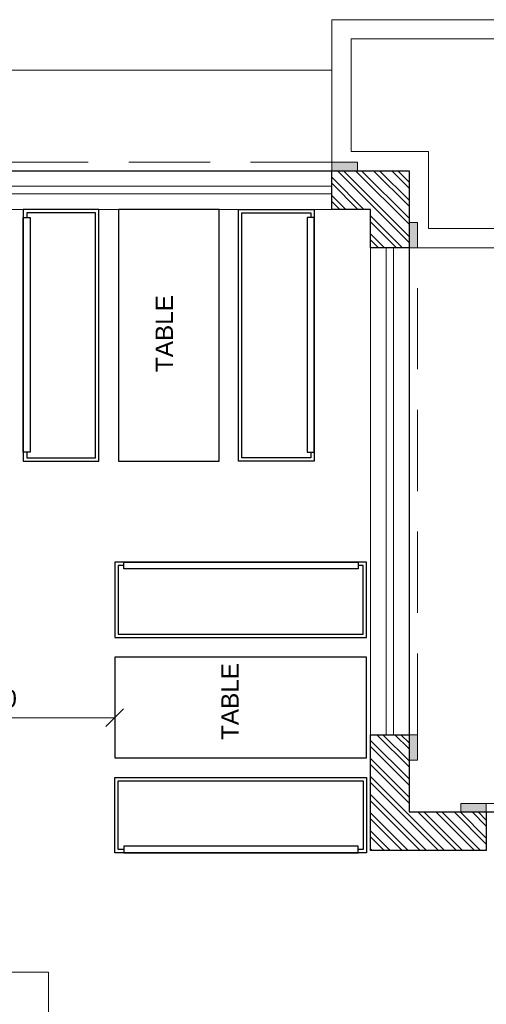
# Model space of a CAD drawing. Header units: millimetres. Extents: x 5678 to 25228, y 1791 to 30190.
# Tile 53 of 63: x 17690 to 20470, y 21235 to 27101. Entities that reach past the tile are written whole.
import ezdxf

# ---------------------------------------------------------------- set-up
doc = ezdxf.new("R2010")
doc.units = ezdxf.units.MM
doc.linetypes.add('HIDDEN', pattern=[9.525, 6.35, -3.175])
doc.layers.get('Defpoints').update_dxf_attribs({"color": 253})
for name, color, linetype, lineweight in [('12-ELE-05', 201, 'Continuous', 20), ('A_WALL', 5, 'Continuous', 30), ('AR-FLOOR', 252, 'Continuous', 13), ('AR-PLANTS', 86, 'Continuous', 9), ('BUILDING LINE', 7, 'Continuous', 25), ('DIM', 150, 'Continuous', 15), ('title', 3, 'Continuous', 0), ('WALL HATCH', 252, 'Continuous', 9), ('WIN', 4, 'Continuous', 9)]:
    doc.layers.add(name, color=color, linetype=linetype, lineweight=lineweight)
doc.layers.add('furn', color=34, linetype='Continuous')
doc.layers.add('hatch', color=7, linetype='Continuous', lineweight=0, true_color=0x919191)
doc.styles.get("Standard").update_dxf_attribs({"font": 'arial.ttf'})
doc.dimstyles.new('LBF 75', dxfattribs={"dimscale": 60, "dimtxt": 1.75, "dimasz": 1.75, "dimexe": 1, "dimexo": 1, "dimgap": 1, "dimtad": 1, "dimdec": 0, "dimrnd": 5, "dimzin": 12, "dimdsep": 46, "dimtxsty": 'Standard', "dimblk": 'OBLIQUE', "dimcen": 0, "dimclrd": 256, "dimclre": 256, "dimadec": 0, "dimazin": 3, "dimtfac": 1, "dimtdec": 0, "dimtofl": 0, "dimtmove": 0, "dimatfit": 3, "dimldrblk": 'OBLIQUE', "dimfxl": 0.18, "dimtolj": 1, "dimtzin": 0, "dimlwd": -1, "dimlwe": -1, "dimarcsym": 0})
pattern_1 = [(135, (20002.67, 3366.79), (-53.88154, -53.88154), []), (135, (20002.67, 3402.71), (-53.88154, -53.88154), [])]

# ---------------------------------------------------------------- blocks, each defined once
blk = doc.blocks.new('*U11')
at = {"layer": '12-ELE-05'}
h = blk.add_hatch(color=253, dxfattribs=at)
h.dxf.hatch_style = 1
h.paths.add_polyline_path([(2, 89.15), (0, 89.15), (0, 83.15), (2, 83.15)])
h = blk.add_hatch(color=253, dxfattribs=at)
h.dxf.hatch_style = 1
h.paths.add_polyline_path([(2, -31.02), (0, -31.02), (0, -37.02), (2, -37.02)])
at = {"layer": '12-ELE-05', "lineweight": 13, "elevation": 0}
for points in [[(0, 89.15), (0, 83.15), (2, 83.15), (2, 89.15)], [(0, -37.02), (0, -31.02), (2, -31.02), (2, -37.02)]]:
    blk.add_lwpolyline(points, close=True, dxfattribs=at)
at = {"layer": '12-ELE-05', "color": 252, "linetype": 'HIDDEN', "lineweight": 9, "ltscale": 3, "elevation": 0}
blk.add_lwpolyline([(0, -31.02), (0, 83.15), (2, 83.15), (2, -31.02)], close=True, dxfattribs=at)
blk = doc.blocks.new('*U15')
at = {"layer": 'WIN', "color": 4, "linetype": 'Continuous', "lineweight": 5, "ltscale": 500}
for p, q in [((48215.2, 649.7), (51465.2, 649.7)), ((48215.2, 604.7), (51465.2, 604.7))]:
    blk.add_line(p, q, dxfattribs=at)
blk.add_lwpolyline([(48215.2, 512.2), (51465.2, 512.2), (51465.2, 742.2), (48215.2, 742.2)], close=True, dxfattribs=at)
blk = doc.blocks.new('*U19')
at = {"layer": '12-ELE-05'}
h = blk.add_hatch(color=253, dxfattribs=at)
h.dxf.hatch_style = 1
h.paths.add_polyline_path([(2, 89.15), (0, 89.15), (0, 83.15), (2, 83.15)])
h = blk.add_hatch(color=253, dxfattribs=at)
h.dxf.hatch_style = 1
h.paths.add_polyline_path([(2, -44.8), (0, -44.8), (0, -50.8), (2, -50.8)])
at = {"layer": '12-ELE-05', "lineweight": 13, "elevation": 0}
for points in [[(0, 89.15), (0, 83.15), (2, 83.15), (2, 89.15)], [(0, -50.8), (0, -44.8), (2, -44.8), (2, -50.8)]]:
    blk.add_lwpolyline(points, close=True, dxfattribs=at)
at = {"layer": '12-ELE-05', "color": 252, "linetype": 'HIDDEN', "lineweight": 9, "ltscale": 3, "elevation": 0}
blk.add_lwpolyline([(0, -44.8), (0, 83.15), (2, 83.15), (2, -44.8)], close=True, dxfattribs=at)
blk = doc.blocks.new('*U21')
at = {"layer": '12-ELE-05'}
h = blk.add_hatch(color=253, dxfattribs=at)
h.dxf.hatch_style = 1
h.paths.add_polyline_path([(2, 89.15), (0, 89.15), (0, 83.15), (2, 83.15)])
h = blk.add_hatch(color=253, dxfattribs=at)
h.dxf.hatch_style = 1
h.paths.add_polyline_path([(2, 20.55), (0, 20.55), (0, 14.55), (2, 14.55)])
at = {"layer": '12-ELE-05', "lineweight": 13, "elevation": 0}
for points in [[(0, 89.15), (0, 83.15), (2, 83.15), (2, 89.15)], [(0, 14.55), (0, 20.55), (2, 20.55), (2, 14.55)]]:
    blk.add_lwpolyline(points, close=True, dxfattribs=at)
at = {"layer": '12-ELE-05', "color": 252, "linetype": 'HIDDEN', "lineweight": 9, "ltscale": 3, "elevation": 0}
blk.add_lwpolyline([(0, 20.55), (0, 83.15), (2, 83.15), (2, 20.55)], close=True, dxfattribs=at)
blk = doc.blocks.new('*U22')
at = {"layer": 'WIN', "color": 4, "linetype": 'Continuous', "lineweight": 5, "ltscale": 500}
for p, q in [((48565.2, 649.7), (51465.2, 649.7)), ((48565.2, 604.7), (51465.2, 604.7))]:
    blk.add_line(p, q, dxfattribs=at)
blk.add_lwpolyline([(48565.2, 512.2), (51465.2, 512.2), (51465.2, 742.2), (48565.2, 742.2)], close=True, dxfattribs=at)
blk = doc.blocks.new('low seating')
at = {"layer": 'furn', "ltscale": 0.5}
for points in [[(-26694.2, 2291), (-28194.2, 2291), (-28194.2, 1841), (-26694.2, 1841)], [(-28140.7, 2291), (-26743.4, 2291), (-26743.4, 2250.7), (-28140.7, 2250.7)], [(-26694.2, 1724.8), (-28194.2, 1724.8), (-28194.2, 1124.8), (-26694.2, 1124.8)], [(-26694.2, 558.6), (-28194.2, 558.6), (-28194.2, 1008.6), (-26694.2, 1008.6)], [(-28140.7, 558.6), (-26743.4, 558.6), (-26743.4, 598.9), (-28140.7, 598.9)]]:
    blk.add_lwpolyline(points, close=True, dxfattribs=at)
for points in [[(-28140.7, 2271), (-28174.2, 2271), (-28174.2, 1861), (-26714.2, 1861), (-26714.2, 2271), (-26743.4, 2271)], [(-28140.7, 578.6), (-28174.2, 578.6), (-28174.2, 988.6), (-26714.2, 988.6), (-26714.2, 578.6), (-26743.4, 578.6)]]:
    blk.add_lwpolyline(points, dxfattribs=at)
blk = doc.blocks.new('_OBLIQUE')
at = {"color": 0, "linetype": 'ByBlock', "lineweight": -2}
for p, q in [((-0.5, -0.5), (0.5, 0.5)), ((0, 0), (0, 0))]:
    blk.add_line(p, q, dxfattribs=at)
blk = doc.blocks.new('*D55')
at = {"layer": 'Defpoints', "color": 0, "ltscale": 0.5, "transparency": 16777216}
for p in [(18256.2, 22942.1), (16764.1, 22924.3), (18256.2, 22924.3)]:
    blk.add_point(p, dxfattribs=at)
at = {"layer": 'DIM', "ltscale": 0.5, "transparency": 16777216}
for p, q in [((16764.1, 22984.3), (16764.1, 23002.1)), ((18256.2, 22984.3), (18256.2, 23002.1)), ((16764.1, 22942.1), (18256.2, 22942.1))]:
    blk.add_line(p, q, dxfattribs=at)
at = {"layer": 'DIM', "ltscale": 0.5, "transparency": 16777216, "xscale": 105, "yscale": 105, "zscale": 105, "rotation": 180}
blk.add_blockref('_OBLIQUE', (16764.1, 22942.1), dxfattribs=at)
at = {"layer": 'DIM', "ltscale": 0.5, "transparency": 16777216, "xscale": 105, "yscale": 105, "zscale": 105}
blk.add_blockref('_OBLIQUE', (18256.2, 22942.1), dxfattribs=at)
at = {"layer": 'DIM', "color": 0, "ltscale": 0.5, "transparency": 16777216, "insert": (17510.1, 23055.7), "char_height": 105, "attachment_point": 5}
blk.add_mtext('\\A1;1490', dxfattribs=at)

msp = doc.modelspace()

# ---------------------------------------------------------------- hatches: boundary and pattern name
at = {"layer": 'WALL HATCH', "ltscale": 0.5}
h = msp.add_hatch(dxfattribs=at)
h.set_pattern_fill('ANSI32', color=256, scale=8, angle=90)
h.set_pattern_definition(pattern_1)
h.paths.add_polyline_path([(19550.145, 26201.149), (19550.145, 25971.149), (19780.145, 25971.149), (19780.145, 25741.149), (20010.145, 25741.149), (20010.145, 26201.149)])
h = msp.add_hatch(dxfattribs=at)
h.set_pattern_fill('ANSI32', color=256, scale=8, angle=90)
h.set_pattern_definition(pattern_1)
h.paths.add_polyline_path([(20010.145, 22381.149), (20010.145, 22841.149), (19780.145, 22841.149), (19780.145, 22151.149), (20470.145, 22151.149), (20470.145, 22381.149)])

# ---------------------------------------------------------------- linework, layer by layer
at = {"layer": 'A_WALL', "ltscale": 2, "elevation": 0}
msp.add_lwpolyline([(19550.145, 26201.149), (20010.145, 26201.149), (20010.145, 25741.149), (19780.145, 25741.149), (19780.145, 25971.149), (19550.145, 25971.149)], close=True, dxfattribs=at)
msp.add_lwpolyline([(19780.145, 22151.149), (19780.145, 22841.149), (20010.145, 22841.149), (20010.145, 22381.149), (20470.145, 22381.149), (20470.145, 22151.149), (19780.145, 22151.149)], dxfattribs=at)
at = {"layer": 'AR-FLOOR', "color": 253, "linetype": 'Continuous', "ltscale": 3, "elevation": 0}
msp.add_lwpolyline([(16530.145, 26801.164), (19550.145, 26801.157), (19550.144, 27101.149), (20910.145, 27101.149), (20910.145, 25741.149), (20610.145, 25741.149), (20610.145, 22981.149), (22060.266, 22981.154), (22060.265, 23281.149), (23420.267, 23281.149), (23420.267, 21921.149), (22520.267, 21921.149), (22520.267, 18336.155), (23948.867, 18336.155), (23948.867, 11206.155)], dxfattribs=at)
at = {"layer": 'AR-PLANTS', "ltscale": 10, "elevation": 0}
for points in [[(19550.147, 26201.144), (20010.145, 26201.155), (20010.145, 25741.149), (20910.145, 25741.149), (20910.145, 27101.149), (19550.144, 27101.149)], [(19665.146, 26316.147), (20125.145, 26316.157), (20125.145, 25856.149), (20795.145, 25856.149), (20795.145, 26986.149), (19665.144, 26986.149)]]:
    msp.add_lwpolyline(points, close=True, dxfattribs=at)
at = {"layer": 'BUILDING LINE', "ltscale": 0.5, "elevation": 0}
msp.add_lwpolyline([(8420.145, 3341.16), (8420.145, 12301.16), (11320.043, 12301.16), (11320.043, 17241.149), (8420.145, 17241.149), (8420.145, 26201.149), (20010.145, 26201.149), (20010.145, 22381.149), (22520.267, 22381.149), (22520.267, 17211.149), (22750.267, 17211.149), (22748.867, 16536.155), (22520.267, 16536.155), (22520.267, 13006.155), (22748.867, 13006.155), (22748.867, 12331.16), (22520.267, 12331.16), (22520.267, 7161.16), (20010.145, 7161.16), (20010.145, 3341.16)], close=True, dxfattribs=at)
at = {"layer": 'hatch', "ltscale": 0.5}
for p, q in [((17861.175, 21425.987, 0.495), (11404.157, 21425.987, 0.495)), ((17861.175, 18486.149, 0.495), (17861.175, 21425.987, 0.495))]:
    msp.add_line(p, q, dxfattribs=at)

# ---------------------------------------------------------------- block references
at = {"layer": '12-ELE-05', "xscale": -25.4, "yscale": 25.4, "zscale": 25.4, "rotation": 89.99999999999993}
for name, p in [('*U19', (18412.14, 26251.949, -0.077)), ('*U21', (22582.14, 22431.949, -0.105))]:
    msp.add_blockref(name, p, dxfattribs=at)
at = {"layer": '12-ELE-05', "xscale": -25.4, "yscale": 25.4, "zscale": 25.4}
msp.add_blockref('*U11', (20060.945, 23629.155, -0.105), dxfattribs=at)
at = {"layer": 'furn', "rotation": 90}
msp.add_blockref('low seating', (20002.667, 52665.356, 0.028), dxfattribs=at)
at = {"layer": 'furn'}
msp.add_blockref('low seating', (46450.359, 21578.466, 0.495), dxfattribs=at)
at = {"layer": 'WIN'}
for name, p, rotation in [('*U15', (67765.316, 26713.303, 0.028), 180), ('*U22', (20522.299, -25724.021, 0), 90)]:
    msp.add_blockref(name, p, dxfattribs=dict(at, rotation=rotation))

# ---------------------------------------------------------------- texts
at = {"layer": 'title', "lineweight": 5, "char_height": 103.68, "width": 573.28745, "attachment_point": 3, "rotation": 90}
for insert in [(18499.658, 25574.926, 0.028), (18891.253, 23382.772, 0.495)]:
    msp.add_mtext('\\pxql;TABLE', dxfattribs=dict(at, insert=insert))

# ---------------------------------------------------------------- dimensions: what is measured, and where the dimension line sits
at = {"layer": 'DIM', "ltscale": 0.5}
dim = msp.add_linear_dim(base=(18256.152, 22942.075, 0.495), p1=(16764.138, 22924.317, 0.495), p2=(18256.152, 22924.317, 0.495), angle=180, dimstyle='LBF 75', dxfattribs=at)
dim.commit()
dim.dimension.update_dxf_attribs({"geometry": '*D55', "text_midpoint": (17510.145, 23055.685, 0.495)})

doc.saveas('drawing.dxf')
